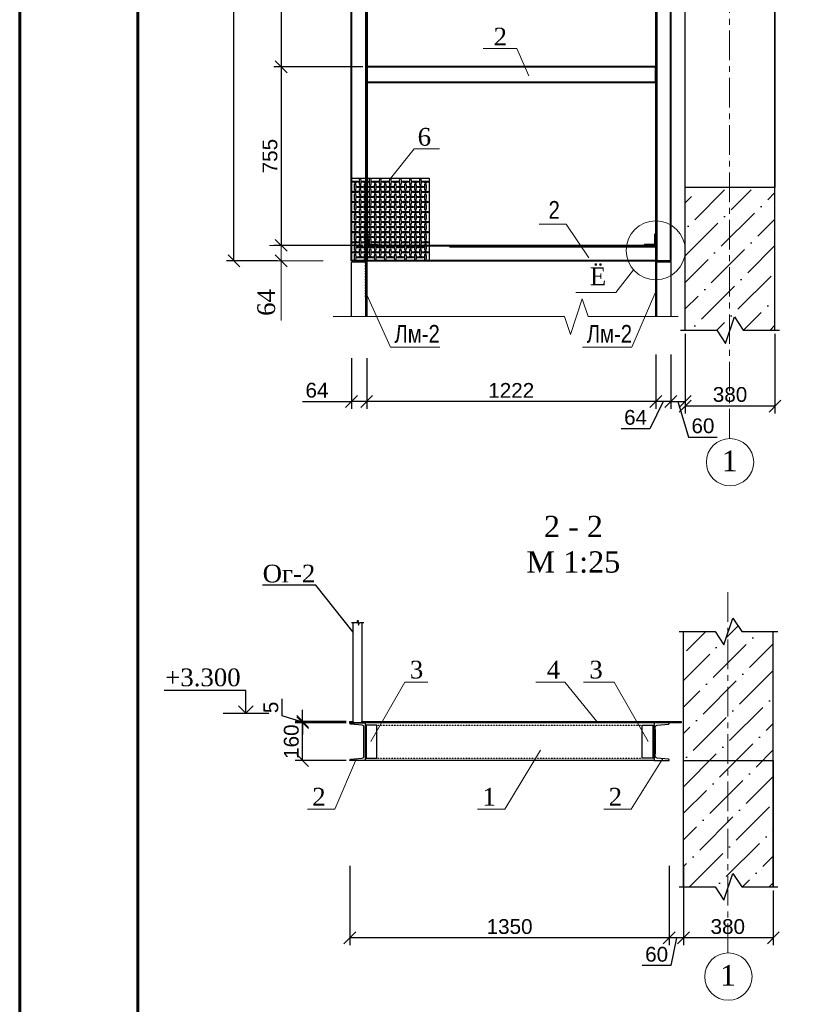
# Model space of a CAD drawing. Header units: millimetres. Extents: x 2063114 to 14983986, y -126020516 to 213791.
# Tile 179 of 256: x 2320392 to 2333491, y -1444321 to -1427666. Entities that reach past the tile are written whole.
import ezdxf

# ---------------------------------------------------------------- set-up
doc = ezdxf.new("R2010")
doc.units = ezdxf.units.MM
doc.linetypes.add('ACAD_ISO03W100', pattern=[30, 12, -18])
doc.linetypes.add('CENTERX2', pattern=[4, 2.5, -0.5, 0.5, -0.5])
doc.layers.get('Defpoints').update_dxf_attribs({"color": 6, "lineweight": 35})
doc.layers.add('_print', color=6, linetype='Continuous', lineweight=60, plot=False)
for name, color, linetype, lineweight in [('АСО-оси', 24, 'CENTERX2', 20), ('Текст', 7, 'Continuous', 15), ('Фундаменты', 252, 'Continuous', 25)]:
    doc.layers.add(name, color=color, linetype=linetype, lineweight=lineweight)
doc.styles.add('Arial', font='ARIALN.TTF', dxfattribs={"height": 300})
doc.styles.add('seviyorum', font='times.ttf')
doc.styles.get("Standard").update_dxf_attribs({"font": 'arial.ttf'})
doc.styles.add('TIMES', font='times.ttf')
doc.dimstyles.new('100$0', dxfattribs={"dimtxt": 300, "dimasz": 200, "dimexe": 200, "dimexo": 200, "dimgap": 100, "dimtad": 1, "dimtxsty": 'seviyorum', "dimblk": 'OBLIQUE', "dimcen": -200, "dimclrd": 256, "dimclre": 256, "dimclrt": 256, "dimadec": 0, "dimazin": 0, "dimtfac": 1, "dimtmove": 0, "dimatfit": 1, "dimldrblk": 'OPEN90', "dimfxl": 1, "dimlwd": -1, "dimlwe": -1, "dimarcsym": 0})
doc.dimstyles.new('25', dxfattribs={"dimscale": 100, "dimtxt": 2.5, "dimasz": 2, "dimexe": 1.25, "dimexo": 0.625, "dimtad": 1, "dimdec": 0, "dimlfac": 0.25, "dimtxsty": 'Standard', "dimblk": 'OBLIQUE', "dimcen": 2, "dimdle": 0.008, "dimclrd": 256, "dimclre": 256, "dimclrt": 256, "dimadec": 0, "dimazin": 0, "dimtfac": 1, "dimtdec": 0, "dimtmove": 1, "dimatfit": 2, "dimfxl": 1.25, "dimarcsym": 0})

# ---------------------------------------------------------------- blocks, each defined once
blk = doc.blocks.new('_Oblique')
at = {"color": 0, "linetype": 'ByBlock', "lineweight": -2}
blk.add_line((-0.5, -0.5), (0.5, 0.5), dxfattribs=at)
blk = doc.blocks.new('*D905')
at = {"layer": 'Defpoints', "color": 0, "linetype": 'Continuous', "lineweight": 30, "transparency": 16777216}
for p in [(2324016, -1417664), (2324814, -1417664), (2324814, -1431744)]:
    blk.add_point(p, dxfattribs=at)
at = {"layer": 'Текст', "linetype": 'Continuous', "lineweight": -2, "transparency": 16777216}
for p, q in [((2324752, -1417664), (2323891, -1417664)), ((2324016, -1431745), (2324016, -1417664)), ((2324752, -1431744), (2323891, -1431744))]:
    blk.add_line(p, q, dxfattribs=at)
at = {"layer": 'Текст', "linetype": 'Continuous', "lineweight": -2, "transparency": 16777216, "xscale": 200, "yscale": 200, "zscale": 200}
for p, rotation in [((2324016, -1417664), 90), ((2324016, -1431744), 270)]:
    blk.add_blockref('_Oblique', p, dxfattribs=dict(at, rotation=rotation))
at = {"layer": 'Текст', "linetype": 'Continuous', "transparency": 16777216, "insert": (2323825, -1424704), "char_height": 250, "attachment_point": 5, "rotation": 90}
blk.add_mtext('3520', dxfattribs=at)
blk = doc.blocks.new('*D907')
at = {"layer": 'Defpoints', "color": 0, "linetype": 'Continuous', "lineweight": 30, "transparency": 16777216}
for p in [(2331148, -1433268), (2331404, -1433264), (2331148, -1434125)]:
    blk.add_point(p, dxfattribs=at)
at = {"layer": 'Текст', "linetype": 'Continuous', "lineweight": -2, "transparency": 16777216}
for p, q in [((2331148, -1433331), (2331148, -1434250)), ((2331404, -1433327), (2331404, -1434250)), ((2331276, -1434125), (2331049, -1434584)), ((2331405, -1434125), (2331147, -1434125)), ((2331049, -1434584), (2330565, -1434584))]:
    blk.add_line(p, q, dxfattribs=at)
at = {"layer": 'Текст', "linetype": 'Continuous', "lineweight": -2, "transparency": 16777216, "xscale": 200, "yscale": 200, "zscale": 200, "rotation": 180}
blk.add_blockref('_Oblique', (2331148, -1434125), dxfattribs=at)
at = {"layer": 'Текст', "linetype": 'Continuous', "lineweight": -2, "transparency": 16777216, "xscale": 200, "yscale": 200, "zscale": 200}
blk.add_blockref('_Oblique', (2331404, -1434125), dxfattribs=at)
at = {"layer": 'Текст', "linetype": 'Continuous', "transparency": 16777216, "insert": (2330807, -1434394), "char_height": 250, "attachment_point": 5}
blk.add_mtext('64', dxfattribs=at)
blk = doc.blocks.new('*D908')
at = {"layer": 'Defpoints', "color": 0, "linetype": 'Continuous', "lineweight": 30, "transparency": 16777216}
for p in [(2331148, -1433268), (2326260, -1433327), (2326260, -1434125)]:
    blk.add_point(p, dxfattribs=at)
at = {"layer": 'Текст', "linetype": 'Continuous', "lineweight": -2, "transparency": 16777216}
for p, q in [((2326260, -1433389), (2326260, -1434250)), ((2331148, -1433331), (2331148, -1434250)), ((2331149, -1434125), (2326259, -1434125))]:
    blk.add_line(p, q, dxfattribs=at)
at = {"layer": 'Текст', "linetype": 'Continuous', "lineweight": -2, "transparency": 16777216, "xscale": 200, "yscale": 200, "zscale": 200, "rotation": 180}
blk.add_blockref('_Oblique', (2326260, -1434125), dxfattribs=at)
at = {"layer": 'Текст', "linetype": 'Continuous', "lineweight": -2, "transparency": 16777216, "xscale": 200, "yscale": 200, "zscale": 200}
blk.add_blockref('_Oblique', (2331148, -1434125), dxfattribs=at)
at = {"layer": 'Текст', "linetype": 'Continuous', "transparency": 16777216, "insert": (2328704, -1433937), "char_height": 250, "attachment_point": 5}
blk.add_mtext('1222', dxfattribs=at)
blk = doc.blocks.new('*D909')
at = {"layer": 'Defpoints', "color": 0, "linetype": 'Continuous', "lineweight": 30, "transparency": 16777216}
for p in [(2326004, -1433327), (2326260, -1433327), (2326004, -1434125)]:
    blk.add_point(p, dxfattribs=at)
at = {"layer": 'Текст', "linetype": 'Continuous', "lineweight": -2, "transparency": 16777216}
for p, q in [((2326004, -1433389), (2326004, -1434250)), ((2326260, -1433389), (2326260, -1434250)), ((2325177, -1434125), (2326004, -1434125)), ((2326261, -1434125), (2326003, -1434125))]:
    blk.add_line(p, q, dxfattribs=at)
at = {"layer": 'Текст', "linetype": 'Continuous', "lineweight": -2, "transparency": 16777216, "xscale": 200, "yscale": 200, "zscale": 200, "rotation": 180}
blk.add_blockref('_Oblique', (2326004, -1434125), dxfattribs=at)
at = {"layer": 'Текст', "linetype": 'Continuous', "lineweight": -2, "transparency": 16777216, "xscale": 200, "yscale": 200, "zscale": 200}
blk.add_blockref('_Oblique', (2326260, -1434125), dxfattribs=at)
at = {"layer": 'Текст', "linetype": 'Continuous', "transparency": 16777216, "insert": (2325419, -1433935), "char_height": 250, "attachment_point": 5}
blk.add_mtext('64', dxfattribs=at)
blk = doc.blocks.new('*D911')
at = {"layer": 'Defpoints', "color": 0, "linetype": 'Continuous', "lineweight": 30, "transparency": 16777216}
for p in [(2325722, -1431484), (2324814, -1431744), (2325722, -1431744)]:
    blk.add_point(p, dxfattribs=at)
at = {"layer": 'Текст', "linetype": 'Continuous', "transparency": 16777216}
for p, q in [((2324814, -1431484), (2324814, -1431284)), ((2325522, -1431484), (2324614, -1431484)), ((2324814, -1431484), (2324814, -1431744)), ((2325522, -1431744), (2324614, -1431744)), ((2324814, -1431744), (2324814, -1432753))]:
    blk.add_line(p, q, dxfattribs=at)
at = {"layer": 'Текст', "linetype": 'Continuous', "transparency": 16777216, "xscale": 200, "yscale": 200, "zscale": 200}
for p, rotation in [((2324814, -1431484), 270), ((2324814, -1431744), 90)]:
    blk.add_blockref('_Oblique', p, dxfattribs=dict(at, rotation=rotation))
at = {"layer": 'Текст', "linetype": 'Continuous', "transparency": 16777216, "insert": (2324562, -1432449), "char_height": 300, "attachment_point": 5, "rotation": 90, "style": 'TIMES'}
blk.add_mtext('64', dxfattribs=at)
blk = doc.blocks.new('_Open90')
at = {"color": 0, "linetype": 'ByBlock', "lineweight": -2}
for p, q in [((0, 0), (-1, 0)), ((-0.5, 0.5), (0, 0)), ((0, 0), (-0.5, -0.5))]:
    blk.add_line(p, q, dxfattribs=at)
blk = doc.blocks.new('*D912')
at = {"layer": 'Defpoints', "color": 0, "linetype": 'Continuous', "lineweight": 30, "transparency": 16777216}
for p in [(2331644, -1432917), (2333164, -1432917), (2331644, -1434203)]:
    blk.add_point(p, dxfattribs=at)
at = {"layer": 'Текст', "linetype": 'Continuous', "lineweight": -2, "transparency": 16777216}
for p, q in [((2331644, -1432979), (2331644, -1434328)), ((2333164, -1432979), (2333164, -1434328)), ((2333165, -1434203), (2331643, -1434203))]:
    blk.add_line(p, q, dxfattribs=at)
at = {"layer": 'Текст', "linetype": 'Continuous', "lineweight": -2, "transparency": 16777216, "xscale": 200, "yscale": 200, "zscale": 200, "rotation": 180}
blk.add_blockref('_Oblique', (2331644, -1434203), dxfattribs=at)
at = {"layer": 'Текст', "linetype": 'Continuous', "lineweight": -2, "transparency": 16777216, "xscale": 200, "yscale": 200, "zscale": 200}
blk.add_blockref('_Oblique', (2333164, -1434203), dxfattribs=at)
at = {"layer": 'Текст', "linetype": 'Continuous', "transparency": 16777216, "insert": (2332404, -1434007), "char_height": 250, "attachment_point": 5}
blk.add_mtext('380', dxfattribs=at)
blk = doc.blocks.new('*D914')
at = {"layer": 'Defpoints', "color": 0, "lineweight": 30, "transparency": 16777216}
for p in [(2331404, -1433264), (2331644, -1433264), (2331644, -1434125)]:
    blk.add_point(p, dxfattribs=at)
at = {"layer": 'Текст', "lineweight": -2, "transparency": 16777216}
for p, q in [((2331404, -1433327), (2331404, -1434250)), ((2331644, -1433327), (2331644, -1434250)), ((2331403, -1434125), (2331645, -1434125)), ((2331524, -1434125), (2331704, -1434727)), ((2331704, -1434727), (2332188, -1434727))]:
    blk.add_line(p, q, dxfattribs=at)
at = {"layer": 'Текст', "lineweight": -2, "transparency": 16777216, "xscale": 200, "yscale": 200, "zscale": 200, "rotation": 180}
blk.add_blockref('_Oblique', (2331404, -1434125), dxfattribs=at)
at = {"layer": 'Текст', "lineweight": -2, "transparency": 16777216, "xscale": 200, "yscale": 200, "zscale": 200}
blk.add_blockref('_Oblique', (2331644, -1434125), dxfattribs=at)
at = {"layer": 'Текст', "transparency": 16777216, "insert": (2331946, -1434537), "char_height": 250, "attachment_point": 5}
blk.add_mtext('60', dxfattribs=at)
blk = doc.blocks.new('*D915')
at = {"layer": 'Defpoints', "color": 0, "linetype": 'Continuous', "lineweight": 30, "transparency": 16777216}
for p in [(2325176, -1439538), (2325976, -1439538), (2325976, -1439558)]:
    blk.add_point(p, dxfattribs=at)
at = {"layer": 'Текст', "linetype": 'Continuous', "lineweight": -2, "transparency": 16777216}
for p, q in [((2324830, -1439444), (2324830, -1439153)), ((2325176, -1439538), (2325176, -1439338)), ((2325176, -1439548), (2324830, -1439444)), ((2325914, -1439538), (2325051, -1439538)), ((2325914, -1439558), (2325051, -1439558)), ((2325176, -1439558), (2325176, -1439538)), ((2325176, -1439558), (2325176, -1439538)), ((2325176, -1439558), (2325176, -1439758))]:
    blk.add_line(p, q, dxfattribs=at)
at = {"layer": 'Текст', "linetype": 'Continuous', "lineweight": -2, "transparency": 16777216, "xscale": 200, "yscale": 200, "zscale": 200}
for p, rotation in [((2325176, -1439538), 270), ((2325176, -1439558), 90)]:
    blk.add_blockref('_Oblique', p, dxfattribs=dict(at, rotation=rotation))
at = {"layer": 'Текст', "linetype": 'Continuous', "transparency": 16777216, "insert": (2324641, -1439299), "char_height": 250, "attachment_point": 5, "rotation": 90}
blk.add_mtext('5', dxfattribs=at)
blk = doc.blocks.new('*D916')
at = {"layer": 'Defpoints', "color": 0, "linetype": 'Continuous', "lineweight": 30, "transparency": 16777216}
for p in [(2331376, -1441917), (2331616, -1441917), (2331376, -1443197)]:
    blk.add_point(p, dxfattribs=at)
at = {"layer": 'Текст', "linetype": 'Continuous', "lineweight": -2, "transparency": 16777216}
for p, q in [((2331376, -1441980), (2331376, -1443322)), ((2331616, -1441980), (2331616, -1443322)), ((2331617, -1443197), (2331375, -1443197)), ((2331496, -1443197), (2331405, -1443666)), ((2331405, -1443666), (2330921, -1443666))]:
    blk.add_line(p, q, dxfattribs=at)
at = {"layer": 'Текст', "linetype": 'Continuous', "lineweight": -2, "transparency": 16777216, "xscale": 200, "yscale": 200, "zscale": 200, "rotation": 180}
blk.add_blockref('_Oblique', (2331376, -1443197), dxfattribs=at)
at = {"layer": 'Текст', "linetype": 'Continuous', "lineweight": -2, "transparency": 16777216, "xscale": 200, "yscale": 200, "zscale": 200}
blk.add_blockref('_Oblique', (2331616, -1443197), dxfattribs=at)
at = {"layer": 'Текст', "linetype": 'Continuous', "transparency": 16777216, "insert": (2331163, -1443476), "char_height": 250, "attachment_point": 5}
blk.add_mtext('60', dxfattribs=at)
blk = doc.blocks.new('*D917')
at = {"layer": 'Defpoints', "color": 0, "linetype": 'Continuous', "lineweight": 30, "transparency": 16777216}
for p in [(2325176, -1439558), (2325976, -1439558), (2325976, -1440198)]:
    blk.add_point(p, dxfattribs=at)
at = {"layer": 'Текст', "linetype": 'Continuous', "lineweight": -2, "transparency": 16777216}
for p, q in [((2325914, -1439558), (2325051, -1439558)), ((2325176, -1440199), (2325176, -1439557)), ((2325914, -1440198), (2325051, -1440198))]:
    blk.add_line(p, q, dxfattribs=at)
at = {"layer": 'Текст', "linetype": 'Continuous', "lineweight": -2, "transparency": 16777216, "xscale": 200, "yscale": 200, "zscale": 200}
for p, rotation in [((2325176, -1439558), 90), ((2325176, -1440198), 270)]:
    blk.add_blockref('_Oblique', p, dxfattribs=dict(at, rotation=rotation))
at = {"layer": 'Текст', "linetype": 'Continuous', "transparency": 16777216, "insert": (2324986, -1439878), "char_height": 250, "attachment_point": 5, "rotation": 90}
blk.add_mtext('160', dxfattribs=at)
blk = doc.blocks.new('*D918')
at = {"layer": 'Defpoints', "color": 0, "linetype": 'Continuous', "lineweight": 30, "transparency": 16777216}
for p in [(2325976, -1441915), (2331376, -1441917), (2325976, -1443197)]:
    blk.add_point(p, dxfattribs=at)
at = {"layer": 'Текст', "linetype": 'Continuous', "lineweight": -2, "transparency": 16777216}
for p, q in [((2325976, -1441977), (2325976, -1443322)), ((2331376, -1441980), (2331376, -1443322)), ((2331377, -1443197), (2325975, -1443197))]:
    blk.add_line(p, q, dxfattribs=at)
at = {"layer": 'Текст', "linetype": 'Continuous', "lineweight": -2, "transparency": 16777216, "xscale": 200, "yscale": 200, "zscale": 200, "rotation": 180}
blk.add_blockref('_Oblique', (2325976, -1443197), dxfattribs=at)
at = {"layer": 'Текст', "linetype": 'Continuous', "lineweight": -2, "transparency": 16777216, "xscale": 200, "yscale": 200, "zscale": 200}
blk.add_blockref('_Oblique', (2331376, -1443197), dxfattribs=at)
at = {"layer": 'Текст', "linetype": 'Continuous', "transparency": 16777216, "insert": (2328676, -1443007), "char_height": 250, "attachment_point": 5}
blk.add_mtext('1350', dxfattribs=at)
blk = doc.blocks.new('*U106')
at = {"color": 0, "linetype": 'ByBlock', "lineweight": -2, "ltscale": 100}
blk.add_lwpolyline([(0, 0), (64, 0), (64, 2.3, 0.385314), (60.8, 5.8), (12.7, 10.6, -0.385314), (5, 19), (5, 141, -0.385314), (12.7, 149.4), (60.8, 154.2, 0.385314), (64, 157.7), (64, 160), (0, 160)], format="xyb", close=True, dxfattribs=at)
blk = doc.blocks.new('*D919')
at = {"layer": 'Defpoints', "color": 0, "linetype": 'Continuous', "lineweight": 30, "transparency": 16777216}
for p in [(2331616, -1442336), (2333136, -1442336), (2331616, -1443197)]:
    blk.add_point(p, dxfattribs=at)
at = {"layer": 'Текст', "linetype": 'Continuous', "lineweight": -2, "transparency": 16777216}
for p, q in [((2331616, -1442398), (2331616, -1443322)), ((2333136, -1442398), (2333136, -1443322)), ((2333137, -1443197), (2331615, -1443197))]:
    blk.add_line(p, q, dxfattribs=at)
at = {"layer": 'Текст', "linetype": 'Continuous', "lineweight": -2, "transparency": 16777216, "xscale": 200, "yscale": 200, "zscale": 200, "rotation": 180}
blk.add_blockref('_Oblique', (2331616, -1443197), dxfattribs=at)
at = {"layer": 'Текст', "linetype": 'Continuous', "lineweight": -2, "transparency": 16777216, "xscale": 200, "yscale": 200, "zscale": 200}
blk.add_blockref('_Oblique', (2333136, -1443197), dxfattribs=at)
at = {"layer": 'Текст', "linetype": 'Continuous', "transparency": 16777216, "insert": (2332366, -1443007), "char_height": 250, "attachment_point": 5}
blk.add_mtext('380', dxfattribs=at)
blk = doc.blocks.new('*D925')
at = {"layer": 'Defpoints', "color": 0, "lineweight": 30, "transparency": 16777216}
for p in [(2326260, -1424864), (2324814, -1428464), (2326260, -1428464)]:
    blk.add_point(p, dxfattribs=at)
at = {"layer": 'Текст', "lineweight": -2, "transparency": 16777216}
for p, q in [((2326197, -1424864), (2324689, -1424864)), ((2324814, -1424864), (2324814, -1428465)), ((2326197, -1428464), (2324689, -1428464))]:
    blk.add_line(p, q, dxfattribs=at)
at = {"layer": 'Текст', "lineweight": -2, "transparency": 16777216, "xscale": 200, "yscale": 200, "zscale": 200}
for p, rotation in [((2324814, -1424864), 90), ((2324814, -1428464), 270)]:
    blk.add_blockref('_Oblique', p, dxfattribs=dict(at, rotation=rotation))
at = {"layer": 'Текст', "transparency": 16777216, "insert": (2324624, -1426664), "char_height": 250, "attachment_point": 5, "rotation": 90}
blk.add_mtext('900', dxfattribs=at)
blk = doc.blocks.new('*D926')
at = {"layer": 'Defpoints', "color": 0, "lineweight": 30, "transparency": 16777216}
for p in [(2326260, -1428464), (2324814, -1431484), (2326260, -1431484)]:
    blk.add_point(p, dxfattribs=at)
at = {"layer": 'Текст', "lineweight": -2, "transparency": 16777216}
for p, q in [((2326197, -1428464), (2324689, -1428464)), ((2324814, -1428464), (2324814, -1431485)), ((2326197, -1431484), (2324689, -1431484))]:
    blk.add_line(p, q, dxfattribs=at)
at = {"layer": 'Текст', "lineweight": -2, "transparency": 16777216, "xscale": 200, "yscale": 200, "zscale": 200}
for p, rotation in [((2324814, -1428464), 90), ((2324814, -1431484), 270)]:
    blk.add_blockref('_Oblique', p, dxfattribs=dict(at, rotation=rotation))
at = {"layer": 'Текст', "transparency": 16777216, "insert": (2324625, -1429974), "char_height": 250, "attachment_point": 5, "rotation": 90}
blk.add_mtext('755', dxfattribs=at)
blk = doc.blocks.new('*U1590')
at = {"color": 0, "ltscale": 25}
blk.add_lwpolyline([(-59400, 42000), (0, 42000), (0, 0), (-59400, 0)], close=True, dxfattribs=at)
at = {"color": 0, "lineweight": 60, "ltscale": 25}
blk.add_lwpolyline([(-57400, 41500), (-500, 41500), (-500, 500), (-57400, 500)], close=True, dxfattribs=at)

msp = doc.modelspace()

# ---------------------------------------------------------------- hatches: boundary and pattern name
h = msp.add_hatch()
h.set_pattern_fill('ANSI36', color=253, scale=100)
h.set_pattern_definition([(45, (2581177.2, -1673348.04), (168.3798, 617.3926), [793.75, -158.75, 0, -158.75])])
h.paths.add_polyline_path([(2333163.73618, -1430544.34893), (2331643.73618, -1430544.34893), (2331643.73618, -1432916.81625), (2332178.73618, -1432916.81625), (2332328.73618, -1433141.81625), (2332478.73618, -1432691.81625), (2332628.73618, -1432916.81625), (2333163.73618, -1432916.81625)])
h = msp.add_hatch()
h.set_pattern_fill('ANSI36', color=253, scale=100)
h.set_pattern_definition([(45, (2581149.57, -1682327.08), (168.3798, 617.3926), [793.75, -158.75, 0, -158.75])])
h.paths.add_polyline_path([(2332151.09109, -1438016.31685), (2331616.09109, -1438016.31685), (2331616.09109, -1442335.86396), (2332151.09109, -1442335.86396), (2332301.09109, -1442560.86396), (2332451.09109, -1442110.86396), (2332601.09109, -1442335.86396), (2333136.09109, -1442335.86396), (2333136.09109, -1438016.31685), (2332601.09109, -1438016.31685), (2332451.09109, -1437791.31685), (2332301.09109, -1438241.31685)])
at = {"layer": 'Текст', "linetype": 'Continuous', "lineweight": 20}
h = msp.add_hatch(dxfattribs=at)
h.set_pattern_fill('ANSI31', scale=5)
h.set_pattern_definition([(45, (2555281.878, -1642436.984), (-11.22532015, 11.22532015), [])])
h.paths.add_polyline_path([(2325976.09109, -1439537.82588), (2325976.09109, -1439557.82588), (2326029.09109, -1439557.82588), (2326029.09109, -1439537.82588)])
h.paths.add_polyline_path([(2326179.09109, -1439557.82588), (2331576.09109, -1439557.82588), (2331576.09109, -1439537.82588), (2326179.09109, -1439537.82588)])

# ---------------------------------------------------------------- linework, layer by layer
for p, q in [((2331643.73618, -1432916.81625), (2331643.73618, -1416719.85634)), ((2333163.73618, -1432916.81625), (2333163.73618, -1416719.85634)), ((2327659.73619, -1431508.34936), (2331147.73617, -1431508.34886)), ((2331616.09109, -1442335.86396), (2331616.09109, -1438016.31685)), ((2333136.09109, -1442335.86396), (2333136.09109, -1438016.31685))]:
    msp.add_line(p, q)
at = {"color": 7, "linetype": 'Continuous', "lineweight": 25, "ltscale": 150}
msp.add_line((2323831.7431, -1439397.78169), (2324602.96832, -1439397.78169), dxfattribs=at)
at = {"lineweight": 40}
for points in [[(2326003.73618, -1431744.34916), (2326003.73618, -1417664.34921), (2326259.73648, -1417664.34923), (2326259.73618, -1431744.34919)], [(2331403.73618, -1417664.34921), (2331147.73618, -1417664.34921), (2331147.73618, -1431744.34888), (2331403.73618, -1431744.34888)], [(2326259.73646, -1428720.34849), (2331147.73648, -1428720.34899), (2331147.73648, -1428464.34897), (2326259.73649, -1428464.34847)], [(2326259.73618, -1431488.34936), (2331147.73618, -1431488.34886), (2331147.73618, -1431744.34888), (2326259.73621, -1431744.34938)]]:
    msp.add_lwpolyline(points, close=True, dxfattribs=at)
at = {"color": 0}
msp.add_lwpolyline([(2326239.77458, -1417664.34923), (2326239.73618, -1431744.34918)], dxfattribs=at)
for points in [[(2331167.69779, -1417664.34921), (2331167.69779, -1431744.34888)], [(2326239.77458, -1431764.34914), (2326239.74378, -1432688.84152)], [(2331167.72859, -1432688.84193), (2331167.69779, -1431764.34884)], [(2331568.73618, -1432916.81625), (2332178.73618, -1432916.81625), (2332328.73618, -1433141.81625), (2332478.73618, -1432691.81625), (2332628.73618, -1432916.81625), (2333238.73618, -1432916.81625)], [(2331541.09109, -1438016.31685), (2332151.09109, -1438016.31685), (2332301.09109, -1438241.31685), (2332451.09109, -1437791.31685), (2332601.09109, -1438016.31685), (2333211.09109, -1438016.31685)], [(2326252.09109, -1439600.16419), (2326252.09109, -1440155.48756)], [(2331100.09109, -1439600.16419), (2331100.09109, -1440155.48756)], [(2331140.09109, -1439672.32345), (2331140.09109, -1440081.95643)], [(2331616.09109, -1442335.86396), (2331616.09109, -1440197.82588), (2333136.09109, -1440197.82588), (2333136.09109, -1442335.86396)], [(2331541.09109, -1442335.86396), (2332151.09109, -1442335.86396), (2332301.09109, -1442560.86396), (2332451.09109, -1442110.86396), (2332601.09109, -1442335.86396), (2333211.09109, -1442335.86396)]]:
    msp.add_lwpolyline(points)
for points in [[(2331643.73618, -1426864.34683), (2333163.73618, -1426864.34683), (2333163.73618, -1430504.34683), (2331643.73618, -1430504.34683)], [(2327315.21275, -1431744.34916), (2326003.73618, -1431744.34916), (2326003.73618, -1430347.24717), (2327315.21275, -1430347.24717)], [(2325976.09109, -1439537.82588), (2326029.09109, -1439537.82588), (2326029.09109, -1439557.82588), (2325976.09109, -1439557.82588)], [(2326179.09109, -1439537.64037), (2331576.09109, -1439537.82588), (2331576.09109, -1439557.82588), (2326179.09109, -1439557.82588)], [(2326232.09109, -1439600.16419), (2326232.09109, -1440155.48756), (2326432.09109, -1440155.48756), (2326432.09109, -1439600.16419)], [(2331120.09109, -1439600.16419), (2331120.09109, -1440155.48756), (2330920.09109, -1440155.48756), (2330920.09109, -1439600.16419)]]:
    msp.add_lwpolyline(points, close=True)
at = {"linetype": 'ACAD_ISO03W100', "lineweight": 30, "ltscale": 0.1}
msp.add_lwpolyline([(2326259.73618, -1432364.34899), (2326239.77458, -1432364.34899), (2326239.77458, -1431144.34899), (2326259.73618, -1431144.34899)], close=True, dxfattribs=at)
at = {"lineweight": 30}
for points in [[(2326259.73618, -1431288.34934), (2326264.73618, -1431288.34934, -0.4142135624), (2326279.73618, -1431303.34934), (2326279.73618, -1431468.34934), (2326444.73618, -1431468.34934, -0.4142135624), (2326459.73618, -1431483.34934), (2326459.73618, -1431488.34934), (2326259.73618, -1431488.34934)], [(2331147.73617, -1431288.34886), (2331142.73617, -1431288.34886, 0.4142135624), (2331127.73617, -1431303.34886), (2331127.73617, -1431468.34886), (2330962.73617, -1431468.34886, 0.4142135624), (2330947.73617, -1431483.34886), (2330947.73617, -1431488.34886), (2331147.73617, -1431488.34886)]]:
    msp.add_lwpolyline(points, format="xyb", close=True, dxfattribs=at)
for points in [[(2326003.73618, -1432688.84135), (2326003.73618, -1431764.34875), (2326259.73618, -1431764.34877), (2326259.73618, -1432688.84135)], [(2331147.73618, -1432688.84182), (2331147.73632, -1431764.34943), (2331403.73618, -1431764.34945), (2331403.73618, -1432688.84182)]]:
    msp.add_lwpolyline(points, dxfattribs=at)
at = {"color": 7, "linetype": 'ByBlock', "lineweight": 18}
for points in [[(2327296.2933, -1438870.73619), (2326907.05487, -1438870.73619), (2326332.09109, -1439877.82588)], [(2329119.38984, -1438870.73619), (2329610.97797, -1438870.73619), (2330150.59179, -1439537.82588)], [(2329925.75427, -1438870.73619), (2330445.12731, -1438870.73619), (2331020.09109, -1439877.82588)]]:
    msp.add_lwpolyline(points, dxfattribs=at)
at = {"color": 7, "linetype": 'Continuous', "lineweight": 25, "ltscale": 150}
msp.add_lwpolyline([(2324217.35571, -1439272.78169), (2324217.35571, -1439014.50207), (2322833.23057, -1439014.50207)], dxfattribs=at)
at = {"color": 0, "linetype": 'ByBlock', "lineweight": -2, "ltscale": 100}
msp.add_lwpolyline([(2331140.09109, -1439672.32345), (2331140.09109, -1439633.99545, -0.3853135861), (2331170.70796, -1439600.16419), (2331363.48414, -1439580.88657, 0.3853135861), (2331376.09109, -1439566.95605), (2331376.09109, -1439557.82588), (2331120.09109, -1439557.82588), (2331120.09109, -1440197.82588), (2331376.09109, -1440197.82588), (2331376.09109, -1440188.6957, 0.3853135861), (2331363.48414, -1440174.76518), (2331170.70796, -1440155.48756, -0.3853135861), (2331140.09109, -1440121.6563), (2331140.09109, -1440081.95643)], format="xyb", dxfattribs=at)
at = {"color": 7, "linetype": 'ByBlock', "lineweight": 15, "ltscale": 50}
for points in [[(2328134.90526, -1441019.18789), (2328597.44937, -1441020.0357), (2329199.75146, -1440020.59833)], [(2325257.04336, -1441019.18789), (2325719.58747, -1441020.0357), (2326085.08613, -1440165.12637)], [(2330268.84802, -1441019.18789), (2330731.39213, -1441020.0357), (2331267.09605, -1440165.12637)]]:
    msp.add_lwpolyline(points, dxfattribs=at)
at = {"color": 0, "linetype": 'ByBlock', "lineweight": 13}
for centre in [(2332403.73618, -1435150.91822), (2332376.09109, -1443851.78666)]:
    msp.add_circle(centre, 400, dxfattribs=at)
at = {"linetype": 'Continuous'}
for centre, major_axis in [((2326063.73618, -1430408.40916), (60, 0)), ((2326063.85002, -1430494.17879), (0, -60)), ((2326148.73618, -1430408.40916), (0, -60)), ((2326233.73618, -1430408.40916), (60, 0)), ((2326233.85002, -1430494.17879), (0, -60)), ((2326318.73618, -1430408.40916), (0, -60)), ((2326403.73618, -1430408.40916), (60, 0)), ((2326403.85002, -1430494.17879), (0, -60)), ((2326488.73618, -1430408.40916), (0, -60)), ((2326573.73618, -1430408.40916), (60, 0)), ((2326573.85002, -1430494.17879), (0, -60)), ((2326658.73618, -1430408.40916), (0, -60)), ((2326743.73618, -1430408.40916), (60, 0)), ((2326743.85002, -1430494.17879), (0, -60)), ((2326828.73618, -1430408.40916), (0, -60)), ((2326913.73618, -1430408.40916), (60, 0)), ((2326913.85002, -1430494.17879), (0, -60)), ((2326998.73618, -1430408.40916), (0, -60)), ((2327083.73618, -1430408.40916), (60, 0)), ((2327083.85002, -1430494.17879), (0, -60)), ((2327168.99048, -1430410.03361), (0, -60)), ((2327253.76281, -1430408.49435), (60, 0)), ((2327253.87664, -1430494.26398), (0, -60)), ((2326063.73618, -1430578.40916), (60, 0)), ((2326063.87664, -1430664.26398), (0, -60)), ((2326148.85002, -1430494.17879), (60, 0)), ((2326148.73618, -1430578.40916), (0, -60)), ((2326233.73618, -1430578.40916), (60, 0)), ((2326233.87664, -1430664.26398), (0, -60)), ((2326318.85002, -1430494.17879), (60, 0)), ((2326318.73618, -1430578.40916), (0, -60)), ((2326403.73618, -1430578.40916), (60, 0)), ((2326403.87664, -1430664.26398), (0, -60)), ((2326488.85002, -1430494.17879), (60, 0)), ((2326488.73618, -1430578.40916), (0, -60)), ((2326573.73618, -1430578.40916), (60, 0)), ((2326573.87664, -1430664.26398), (0, -60)), ((2326658.85002, -1430494.17879), (60, 0)), ((2326658.73618, -1430578.40916), (0, -60)), ((2326743.73618, -1430578.40916), (60, 0)), ((2326743.87664, -1430664.26398), (0, -60)), ((2326828.85002, -1430494.17879), (60, 0)), ((2326828.73618, -1430578.40916), (0, -60)), ((2326913.73618, -1430578.40916), (60, 0)), ((2326913.87664, -1430664.26398), (0, -60)), ((2326998.85002, -1430494.17879), (60, 0)), ((2326998.73618, -1430578.40916), (0, -60)), ((2327083.73618, -1430578.40916), (60, 0)), ((2327083.87664, -1430664.26398), (0, -60)), ((2327168.87664, -1430494.26398), (60, 0)), ((2327168.99048, -1430580.03361), (0, -60)), ((2327253.76281, -1430578.49435), (60, 0)), ((2327253.90327, -1430664.34916), (0, -60)), ((2326063.99048, -1430750.03361), (60, 0)), ((2326063.87664, -1430834.26398), (0, -60)), ((2326148.87664, -1430664.26398), (60, 0)), ((2326148.99048, -1430750.03361), (0, -60)), ((2326233.99048, -1430750.03361), (60, 0)), ((2326233.87664, -1430834.26398), (0, -60)), ((2326318.87664, -1430664.26398), (60, 0)), ((2326318.99048, -1430750.03361), (0, -60)), ((2326403.99048, -1430750.03361), (60, 0)), ((2326403.87664, -1430834.26398), (0, -60)), ((2326488.87664, -1430664.26398), (60, 0)), ((2326488.99048, -1430750.03361), (0, -60)), ((2326573.99048, -1430750.03361), (60, 0)), ((2326573.87664, -1430834.26398), (0, -60)), ((2326658.87664, -1430664.26398), (60, 0)), ((2326658.99048, -1430750.03361), (0, -60)), ((2326743.99048, -1430750.03361), (60, 0)), ((2326743.87664, -1430834.26398), (0, -60)), ((2326828.87664, -1430664.26398), (60, 0)), ((2326828.99048, -1430750.03361), (0, -60)), ((2326913.99048, -1430750.03361), (60, 0)), ((2326913.87664, -1430834.26398), (0, -60)), ((2326998.87664, -1430664.26398), (60, 0)), ((2326998.99048, -1430750.03361), (0, -60)), ((2327083.99048, -1430750.03361), (60, 0)), ((2327083.87664, -1430834.26398), (0, -60)), ((2327168.87664, -1430664.26398), (60, 0)), ((2327168.99048, -1430750.03361), (0, -60)), ((2327254.0171, -1430750.11879), (60, 0)), ((2327253.90327, -1430834.34916), (0, -60)), ((2326063.99048, -1430920.03361), (60, 0)), ((2326063.87664, -1431004.26398), (0, -60)), ((2326148.87664, -1430834.26398), (60, 0)), ((2326148.99048, -1430920.03361), (0, -60)), ((2326233.99048, -1430920.03361), (60, 0)), ((2326233.87664, -1431004.26398), (0, -60)), ((2326318.87664, -1430834.26398), (60, 0)), ((2326318.99048, -1430920.03361), (0, -60)), ((2326403.99048, -1430920.03361), (60, 0)), ((2326403.87664, -1431004.26398), (0, -60)), ((2326488.87664, -1430834.26398), (60, 0)), ((2326488.99048, -1430920.03361), (0, -60)), ((2326573.99048, -1430920.03361), (60, 0)), ((2326573.87664, -1431004.26398), (0, -60)), ((2326658.87664, -1430834.26398), (60, 0)), ((2326658.99048, -1430920.03361), (0, -60)), ((2326743.99048, -1430920.03361), (60, 0)), ((2326743.87664, -1431004.26398), (0, -60)), ((2326828.87664, -1430834.26398), (60, 0)), ((2326828.99048, -1430920.03361), (0, -60)), ((2326913.99048, -1430920.03361), (60, 0)), ((2326913.87664, -1431004.26398), (0, -60)), ((2326998.87664, -1430834.26398), (60, 0)), ((2326998.99048, -1430920.03361), (0, -60)), ((2327083.99048, -1430920.03361), (60, 0)), ((2327083.87664, -1431004.26398), (0, -60)), ((2327168.87664, -1430834.26398), (60, 0)), ((2327168.99048, -1430920.03361), (0, -60)), ((2327254.0171, -1430920.11879), (60, 0)), ((2327253.90327, -1431004.34916), (0, -60)), ((2326063.99048, -1431090.03361), (60, 0)), ((2326063.87664, -1431174.26398), (0, -60)), ((2326148.87664, -1431004.26398), (60, 0)), ((2326148.99048, -1431090.03361), (0, -60)), ((2326233.99048, -1431090.03361), (60, 0)), ((2326233.87664, -1431174.26398), (0, -60)), ((2326318.87664, -1431004.26398), (60, 0)), ((2326318.99048, -1431090.03361), (0, -60)), ((2326403.99048, -1431090.03361), (60, 0)), ((2326403.87664, -1431174.26398), (0, -60)), ((2326488.87664, -1431004.26398), (60, 0)), ((2326488.99048, -1431090.03361), (0, -60)), ((2326573.99048, -1431090.03361), (60, 0)), ((2326573.87664, -1431174.26398), (0, -60)), ((2326658.87664, -1431004.26398), (60, 0)), ((2326658.99048, -1431090.03361), (0, -60)), ((2326743.99048, -1431090.03361), (60, 0)), ((2326743.87664, -1431174.26398), (0, -60)), ((2326828.87664, -1431004.26398), (60, 0)), ((2326828.99048, -1431090.03361), (0, -60)), ((2326913.99048, -1431090.03361), (60, 0)), ((2326913.87664, -1431174.26398), (0, -60)), ((2326998.87664, -1431004.26398), (60, 0)), ((2326998.99048, -1431090.03361), (0, -60)), ((2327083.99048, -1431090.03361), (60, 0)), ((2327083.87664, -1431174.26398), (0, -60)), ((2327168.87664, -1431004.26398), (60, 0)), ((2327168.99048, -1431090.03361), (0, -60)), ((2327254.0171, -1431090.11879), (60, 0)), ((2326063.99048, -1431260.03361), (60, 0)), ((2326148.87664, -1431174.26398), (60, 0)), ((2326148.99048, -1431260.03361), (0, -60)), ((2326233.99048, -1431260.03361), (60, 0)), ((2326318.87664, -1431174.26398), (60, 0)), ((2326318.99048, -1431260.03361), (0, -60)), ((2326403.99048, -1431260.03361), (60, 0)), ((2326488.87664, -1431174.26398), (60, 0)), ((2326488.99048, -1431260.03361), (0, -60)), ((2326573.99048, -1431260.03361), (60, 0)), ((2326658.87664, -1431174.26398), (60, 0)), ((2326658.99048, -1431260.03361), (0, -60)), ((2326743.99048, -1431260.03361), (60, 0)), ((2326828.87664, -1431174.26398), (60, 0)), ((2326828.99048, -1431260.03361), (0, -60)), ((2326913.99048, -1431260.03361), (60, 0)), ((2326998.87664, -1431174.26398), (60, 0)), ((2326998.99048, -1431260.03361), (0, -60)), ((2327083.99048, -1431260.03361), (60, 0)), ((2327168.87664, -1431174.26398), (60, 0)), ((2327168.99048, -1431260.03361), (0, -60)), ((2327254.0171, -1431260.11879), (60, 0)), ((2327253.90327, -1431174.34916), (0, -60)), ((2326063.99048, -1431430.03361), (60, 0)), ((2326063.87664, -1431344.26398), (0, -60)), ((2326148.87664, -1431344.26398), (60, 0)), ((2326148.99048, -1431430.03361), (0, -60)), ((2326233.99048, -1431430.03361), (60, 0)), ((2326233.87664, -1431344.26398), (0, -60)), ((2326318.87664, -1431344.26398), (60, 0)), ((2326318.99048, -1431430.03361), (0, -60)), ((2326403.99048, -1431430.03361), (60, 0)), ((2326403.87664, -1431344.26398), (0, -60)), ((2326488.87664, -1431344.26398), (60, 0)), ((2326488.99048, -1431430.03361), (0, -60)), ((2326573.99048, -1431430.03361), (60, 0)), ((2326573.87664, -1431344.26398), (0, -60)), ((2326658.87664, -1431344.26398), (60, 0)), ((2326658.99048, -1431430.03361), (0, -60)), ((2326743.99048, -1431430.03361), (60, 0)), ((2326743.87664, -1431344.26398), (0, -60)), ((2326828.87664, -1431344.26398), (60, 0)), ((2326828.99048, -1431430.03361), (0, -60)), ((2326913.99048, -1431430.03361), (60, 0)), ((2326913.87664, -1431344.26398), (0, -60)), ((2326998.87664, -1431344.26398), (60, 0)), ((2326998.99048, -1431430.03361), (0, -60)), ((2327083.99048, -1431430.03361), (60, 0)), ((2327083.87664, -1431344.26398), (0, -60)), ((2327168.87664, -1431344.26398), (60, 0)), ((2327168.99048, -1431430.03361), (0, -60)), ((2327254.0171, -1431430.11879), (60, 0)), ((2327253.90327, -1431344.34916), (0, -60)), ((2326063.99048, -1431600.03361), (60, 0)), ((2326063.87664, -1431514.26398), (0, -60)), ((2326148.87664, -1431514.26398), (60, 0)), ((2326148.99048, -1431600.03361), (0, -60)), ((2326233.99048, -1431600.03361), (60, 0)), ((2326233.87664, -1431514.26398), (0, -60)), ((2326318.87664, -1431514.26398), (60, 0)), ((2326318.99048, -1431600.03361), (0, -60)), ((2326403.99048, -1431600.03361), (60, 0)), ((2326403.87664, -1431514.26398), (0, -60)), ((2326488.87664, -1431514.26398), (60, 0)), ((2326488.99048, -1431600.03361), (0, -60)), ((2326573.99048, -1431600.03361), (60, 0)), ((2326573.87664, -1431514.26398), (0, -60)), ((2326658.87664, -1431514.26398), (60, 0)), ((2326658.99048, -1431600.03361), (0, -60)), ((2326743.99048, -1431600.03361), (60, 0)), ((2326743.87664, -1431514.26398), (0, -60)), ((2326828.87664, -1431514.26398), (60, 0)), ((2326828.99048, -1431600.03361), (0, -60)), ((2326913.99048, -1431600.03361), (60, 0)), ((2326913.87664, -1431514.26398), (0, -60)), ((2326998.87664, -1431514.26398), (60, 0)), ((2326998.99048, -1431600.03361), (0, -60)), ((2327083.99048, -1431600.03361), (60, 0)), ((2327083.87664, -1431514.26398), (0, -60)), ((2327168.87664, -1431514.26398), (60, 0)), ((2327168.99048, -1431600.03361), (0, -60)), ((2327254.0171, -1431600.11879), (60, 0)), ((2327253.90327, -1431514.34916), (0, -60)), ((2326063.87664, -1431684.26398), (0, -60)), ((2326148.87664, -1431684.26398), (60, 0)), ((2326233.87664, -1431684.26398), (0, -60)), ((2326318.87664, -1431684.26398), (60, 0)), ((2326403.87664, -1431684.26398), (0, -60)), ((2326488.87664, -1431684.26398), (60, 0)), ((2326573.87664, -1431684.26398), (0, -60)), ((2326658.87664, -1431684.26398), (60, 0)), ((2326743.87664, -1431684.26398), (0, -60)), ((2326828.87664, -1431684.26398), (60, 0)), ((2326913.87664, -1431684.26398), (0, -60)), ((2326998.87664, -1431684.26398), (60, 0)), ((2327083.87664, -1431684.26398), (0, -60)), ((2327168.87664, -1431684.26398), (60, 0)), ((2327253.90327, -1431684.34916), (0, -60))]:
    msp.add_ellipse(centre, major_axis=major_axis, ratio=0.2083333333, dxfattribs=at)
at = {"layer": '_print', "ltscale": 100}
msp.add_lwpolyline([(2379792.08613, -1453001.43901), (2320392.08613, -1453001.43901), (2320392.08613, -1411001.43901), (2379792.08613, -1411001.43901)], close=True, dxfattribs=at)
at = {"layer": 'АСО-оси', "color": 1, "lineweight": 15, "ltscale": 200}
for p, q in [((2332393.84095, -1434751.04063), (2332393.84095, -1416053.98433)), ((2332366.19586, -1443451.90908), (2332366.19586, -1437350.44484))]:
    msp.add_line(p, q, dxfattribs=at)
at = {"layer": 'Текст', "color": 7, "linetype": 'Continuous', "lineweight": 30}
for p, q in [((2331120.09109, -1439557.82588), (2326232.09109, -1439557.82588)), ((2331120.09109, -1440197.82588), (2326232.09109, -1440197.82588))]:
    msp.add_line(p, q, dxfattribs=at)
at = {"layer": 'Фундаменты', "color": 7, "linetype": 'Continuous', "lineweight": 20}
for points in [[(2329001.73626, -1428617.09544), (2328796.81562, -1428152.54437), (2328229.16295, -1428152.54459)], [(2326661.99288, -1430350.48132), (2327063.51578, -1429849.6619), (2327493.26271, -1429849.6619)], [(2330014.59558, -1431691.85822), (2329631.08044, -1431124.83247), (2329173.7726, -1431124.83247)], [(2330772.2853, -1431899.68024), (2330471.70143, -1432280.45489), (2329794.57098, -1432279.89802)], [(2331147.73618, -1432262.38846), (2330745.51151, -1433207.29594), (2329910.51151, -1433207.29594)], [(2325691.25083, -1432688.84156), (2329603.73633, -1432688.84135), (2329703.73633, -1432988.84135), (2329903.73633, -1432388.84135), (2330003.73633, -1432688.84135), (2331524.79034, -1432688.84204)], [(2326259.73618, -1432319.71467), (2326661.96085, -1433207.29546), (2327496.96085, -1433207.29546)]]:
    msp.add_lwpolyline(points, dxfattribs=at)
at = {"layer": 'Фундаменты', "color": 0, "linetype": 'Continuous'}
for points in [[(2326029.09109, -1438026.78961), (2325400.38996, -1437233.76103), (2324499.6429, -1437233.76103)], [(2326004.33259, -1437860.33577), (2326096.39002, -1437860.33577), (2326111.96977, -1437824.51607), (2326122.82379, -1437909.48384), (2326140.91342, -1437860.67272), (2326210.56151, -1437860.67272)]]:
    msp.add_lwpolyline(points, dxfattribs=at)
at = {"layer": 'Фундаменты', "color": 0, "linetype": 'Continuous', "lineweight": 30}
msp.add_lwpolyline([(2326179.09109, -1437860.67272), (2326179.09109, -1439557.82588), (2326029.09109, -1439557.82588), (2326029.09109, -1437860.33577)], dxfattribs=at)
at = {"layer": 'Фундаменты', "color": 7, "linetype": 'ACAD_ISO03W100', "ltscale": 0.1}
for points in [[(2326432.09109, -1439600.16419), (2330920.09109, -1439600.16419)], [(2326432.09109, -1440155.48756), (2330920.09109, -1440155.48756)]]:
    msp.add_lwpolyline(points, dxfattribs=at)
at = {"layer": 'Фундаменты', "color": 7, "linetype": 'Continuous', "lineweight": 20}
msp.add_circle((2331147.73618, -1431568.06569), 500, dxfattribs=at)

# ---------------------------------------------------------------- block references
msp.add_blockref('*U1590', (2379792.08613, -1453001.43901))
at = {"color": 7, "linetype": 'Continuous', "lineweight": 25, "ltscale": 150, "xscale": -250, "yscale": 250, "zscale": 250, "rotation": 90}
msp.add_blockref('_Open90', (2324217.35571, -1439397.78169), dxfattribs=at)
at = {"layer": 'Текст', "color": 7, "linetype": 'Continuous', "lineweight": 30, "xscale": -4, "yscale": 4, "zscale": 4}
msp.add_blockref('*U106', (2326232.09109, -1440197.82588), dxfattribs=at)

# ---------------------------------------------------------------- texts
at = {"color": 0, "linetype": 'Continuous', "ltscale": 100, "style": 'TIMES'}
for p in [(2332265.16315, -1435304.21127), (2332237.51806, -1444005.07971)]:
    msp.add_text('1', height=350, dxfattribs=at).set_placement(p)
at = {"color": 0, "insert": (2329755.10335, -1436542.42554), "char_height": 360, "width": 1519.1299207, "attachment_point": 5, "style": 'TIMES'}
msp.add_mtext('2 - 2\\PМ 1:25', dxfattribs=at)
at = {"layer": 'Фундаменты', "color": 7, "linetype": 'Continuous', "lineweight": 30, "style": 'TIMES'}
msp.add_text('+3.300', height=300, dxfattribs=at).set_placement((2322852.62952, -1438940.3242))
at = {"layer": 'Фундаменты', "color": 7, "linetype": 'Continuous', "lineweight": 30, "char_height": 300, "attachment_point": 5}
for s, insert, style in [('2', (2328519.38792, -1427952.54459), 'TIMES'), ('6', (2327234.85691, -1429649.6619), 'TIMES'), ('2', (2329430.06275, -1430883.71574), 'Arial'), ('\\A1;Ог-2', (2324945.88177, -1437036.87627), 'TIMES'), ('3', (2327103.02687, -1438661.31981), 'TIMES'), ('4', (2329417.71154, -1438661.31981), 'TIMES'), ('3', (2330138.51701, -1438661.31981), 'TIMES'), ('2', (2325453.01536, -1440809.7715), 'TIMES'), ('1', (2328330.87726, -1440809.7715), 'TIMES'), ('2', (2330464.82002, -1440809.7715), 'TIMES')]:
    msp.add_mtext(s, dxfattribs=dict(at, insert=insert, style=style))
at = {"layer": 'Фундаменты', "color": 7, "insert": (2330172.41206, -1431857.5683), "char_height": 300, "width": 778.6395097, "attachment_point": 2, "rotation": 359.961971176, "line_spacing_factor": 0.895441, "style": 'TIMES'}
msp.add_mtext('Ё ', dxfattribs=at)
at = {"layer": 'Фундаменты', "color": 7, "linetype": 'Continuous', "lineweight": 30, "char_height": 300, "width": 527.0807498, "attachment_point": 5, "style": 'Arial'}
for insert in [(2327112.31073, -1432981.4137), (2330363.80864, -1432981.41418)]:
    msp.add_mtext('Лм-2', dxfattribs=dict(at, insert=insert))

# ---------------------------------------------------------------- dimensions: what is measured, and where the dimension line sits
at = {"layer": 'Текст', "color": 0, "linetype": 'Continuous'}
for base, p1, p2, picture, middle in [((2324015.58738, -1417664.34924), (2324814.38073, -1431744.3496), (2324814.38073, -1417664.34924), '*D905', (2323825.35887, -1424704.34942)), ((2325176.20961, -1439537.82588), (2325976.09109, -1439557.82588), (2325976.09109, -1439537.82588), '*D915', (2324640.69631, -1439381.56138))]:
    dim = msp.add_linear_dim(base=base, p1=p1, p2=p2, angle=90, dimstyle='25', dxfattribs=at)
    dim.commit()
    dim.dimension.update_dxf_attribs({"geometry": picture, "text_midpoint": middle})
at = {"layer": 'Текст'}
for base, p1, p2, picture, middle in [((2324814.38073, -1428464.34847), (2326259.7364, -1424864.34847), (2326259.73649, -1428464.34847), '*D925', (2324624.23748, -1426664.34847)), ((2324814.38073, -1431484.34936), (2326259.73649, -1428464.34847), (2326259.73692, -1431484.34936), '*D926', (2324624.74908, -1429974.34891))]:
    dim = msp.add_linear_dim(base=base, p1=p1, p2=p2, angle=90, dimstyle='25', dxfattribs=at)
    dim.commit()
    dim.dimension.update_dxf_attribs({"geometry": picture, "text_midpoint": middle})
at = {"layer": 'Текст', "color": 0, "linetype": 'Continuous'}
dim = msp.add_linear_dim(base=(2324814.38073, -1431744.3496), p1=(2325722.39198, -1431484.3496), p2=(2325722.39198, -1431744.3496), angle=90, text='64', dimstyle='100$0', override={"dimtxsty": 'TIMES'}, dxfattribs=at)
dim.commit()
dim.dimension.update_dxf_attribs({"geometry": '*D911', "text_midpoint": (2324561.7852, -1432448.63943)})
for base, p1, p2, picture, middle in [((2331643.73618, -1434203.47168), (2333163.73618, -1432916.81625), (2331643.73618, -1432916.81625), '*D912', (2332403.73618, -1434196.85245)), ((2331147.73618, -1434125.16965), (2331403.73618, -1433264.49503), (2331147.73618, -1433268.49503), '*D907', (2330986.24383, -1434584.38052)), ((2326003.73618, -1434125.16917), (2326259.73618, -1433326.80408), (2326003.73618, -1433326.8041), '*D909', (2325419.0028, -1434125.49039)), ((2331376.09109, -1443197.40919), (2331616.09109, -1441917.37299), (2331376.09109, -1441917.37299), '*D916', (2331342.30597, -1443665.71232)), ((2331616.09109, -1443197.40919), (2333136.09109, -1442335.86396), (2331616.09109, -1442335.86396), '*D919', (2332366.19586, -1443197.40919))]:
    dim = msp.add_linear_dim(base=base, p1=p1, p2=p2, dimstyle='25', dxfattribs=at)
    dim.commit()
    dim.dimension.update_dxf_attribs({"geometry": picture, "text_midpoint": middle, "dimtype": 160})
for base, p1, p2, picture, middle in [((2326259.73618, -1434125.16987), (2331147.73618, -1433268.49503), (2326259.73618, -1433326.80408), '*D908', (2328703.73618, -1433937.15827)), ((2325976.09109, -1443197.40919), (2331376.09109, -1441917.37299), (2325976.09109, -1441914.63766), '*D918', (2328676.09109, -1443007.18067))]:
    dim = msp.add_linear_dim(base=base, p1=p1, p2=p2, dimstyle='25', dxfattribs=at)
    dim.commit()
    dim.dimension.update_dxf_attribs({"geometry": picture, "text_midpoint": middle})
at = {"layer": 'Текст'}
dim = msp.add_linear_dim(base=(2331643.73618, -1434125.16965), p1=(2331403.73618, -1433264.49503), p2=(2331643.73618, -1433264.49503), dimstyle='25', dxfattribs=at)
dim.commit()
dim.dimension.update_dxf_attribs({"geometry": '*D914', "text_midpoint": (2331766.74011, -1434536.70615)})
at = {"layer": 'Текст', "color": 0, "linetype": 'Continuous'}
dim = msp.add_linear_dim(base=(2325176.20961, -1439557.82588), p1=(2325976.09109, -1440197.82588), p2=(2325976.09109, -1439557.82588), angle=90, dimstyle='25', dxfattribs=at)
dim.commit()
dim.dimension.update_dxf_attribs({"geometry": '*D917', "text_midpoint": (2325176.20961, -1439877.82588), "dimtype": 160})

doc.saveas('drawing.dxf')
